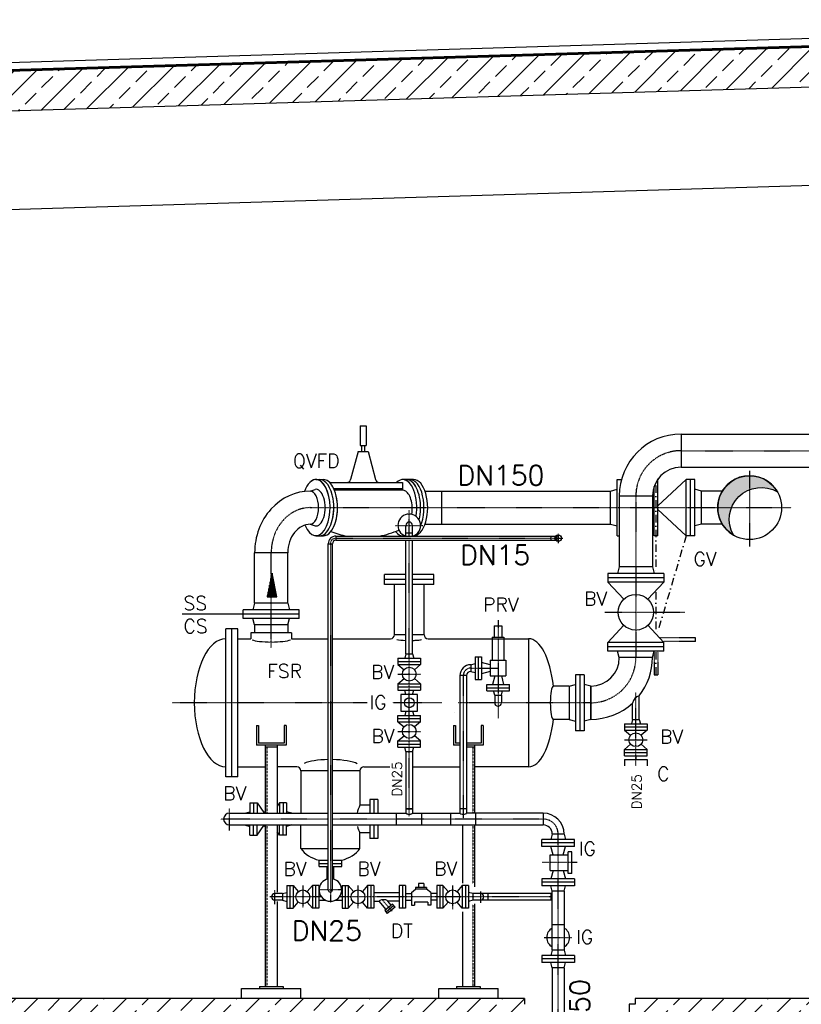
# Model space of a CAD drawing. Header units: millimetres. Extents: x -197187 to 241957296, y -45270 to 70505.
# Tile 24 of 116: x -47804 to -43841, y 3348 to 8344. Entities that reach past the tile are written whole.
import ezdxf
from ezdxf.enums import TextEntityAlignment as Align

# ---------------------------------------------------------------- set-up
doc = ezdxf.new("R2010")
doc.units = ezdxf.units.MM
doc.header["$LTSCALE"] = 0.5
for name, pattern in [('DASHDOT', [1, 0.5, -0.25, 0, -0.25]), ('DOT', [0.25, 0, -0.25]), ('HIDDEN', [0.375, 0.25, -0.125])]:
    doc.linetypes.add(name, pattern=pattern)
for name, color, linetype in [('21', 7, 'Continuous'), ('41', 7, 'Continuous'), ('P-MU025ENTL', 7, 'Continuous'), ('P-MU025ENTLÜ', 7, 'Continuous'), ('P-MU050ENTL', 7, 'Continuous'), ('P-MU150AUSL', 7, 'Continuous'), ('P-MU150EINL', 7, 'Continuous'), ('P-MU200EINL', 7, 'Continuous'), ('P-MU300AUSL', 7, 'Continuous')]:
    doc.layers.add(name, color=color, linetype=linetype)
doc.styles.add('ROMANS', font='ROMANS', dxfattribs={"height": 0.2})

# ---------------------------------------------------------------- blocks, each defined once
blk = doc.blocks.new('FPFEIL')
at = {"layer": '41', "color": 7, "linetype": 'Continuous'}
for p, q in [((-99.9998, 18.5851), (-92.9259, 18.5851)), ((-99.9998, 15.7051), (-78.5259, 15.7051)), ((-99.9998, 12.8251), (-64.1259, 12.8251)), ((-99.9998, 12.8251), (-64.1259, 12.8251)), ((-99.9998, 9.9452), (-49.7259, 9.9452)), ((-99.9998, 7.0652), (-35.3259, 7.0652)), ((-99.9998, 4.1852), (-20.926, 4.1852)), ((-99.9998, 4.1852), (-20.926, 4.1852)), ((-99.9998, 1.3052), (-6.526, 1.3052)), ((-99.9998, -1.5748), (-7.874, -1.5748)), ((-99.9998, -4.4548), (-22.274, -4.4548)), ((-99.9998, -4.4548), (-22.274, -4.4548)), ((-99.9998, -7.3348), (-36.6739, -7.3348)), ((-99.9998, -10.2148), (-51.0739, -10.2148)), ((-99.9998, -13.0948), (-65.4739, -13.0948)), ((-99.9998, -13.0948), (-65.4739, -13.0948)), ((-99.9998, -15.9748), (-79.8739, -15.9748)), ((-99.9998, -18.8548), (-94.2739, -18.8548))]:
    blk.add_line(p, q, dxfattribs=at)
blk.add_lwpolyline([(0, 0), (-99.9998, -20), (-99.9998, 20), (0, 0)], close=True, dxfattribs=at)

msp = doc.modelspace()

# ---------------------------------------------------------------- hatches: boundary and pattern name
at = {"lineweight": 5}
h = msp.add_hatch(dxfattribs=at)
h.set_pattern_fill('ANSI33', color=256, scale=25)
h.set_pattern_definition([(45, (-19236.86, 8056.34), (-112.2532, 112.2532), []), (45, (-19124.61, 8056.34), (-112.2532, 112.2532), [79.375, -39.6875])])
h.paths.add_polyline_path([(-40579.005, 8280.707), (-40598.996, 8300.107), (-51608.947, 7969.809), (-51628.938, 7949.209), (-51628.938, 7788.471), (-51608.947, 7769.071), (-51579.005, 7769.969), (-51539.005, 7811.169), (-51539.005, 7771.169), (-40598.996, 8099.369), (-40579.005, 8119.969)])
h = msp.add_hatch(dxfattribs=at)
h.set_pattern_fill('ANSI33', color=256, scale=25)
h.set_pattern_definition([(45, (-19961.86, 5310.06), (-112.2532, 112.2532), []), (45, (-19849.61, 5310.06), (-112.2532, 112.2532), [79.375, -39.6875])])
h.paths.add_polyline_path([(-40729.005, 3378.469), (-40979.005, 3378.469), (-40979.005, 8057.969), (-40959.014, 8078.569), (-40919.032, 8079.768), (-40919.332, 8089.759), (-40789.278, 8093.661), (-40788.978, 8083.67), (-40748.996, 8084.869), (-40729.005, 8065.469)])
h.paths.add_polyline_path([(-40979.005, 3378.469), (-40729.005, 3378.469), (-40729.005, 3078.469), (-44464.005, 3078.469), (-44464.005, 2578.469), (-45464.005, 2578.469), (-45464.005, 3078.469), (-51479.005, 3078.469), (-51479.005, 7742.969), (-51459.014, 7763.569), (-51419.032, 7764.768), (-51419.332, 7774.759), (-51289.278, 7778.661), (-51288.978, 7768.67), (-51248.996, 7769.869), (-51229.005, 7750.469), (-51229.005, 3378.469), (-45244.005, 3378.469), (-45244.005, 3348.469), (-45214.005, 3348.469), (-45214.005, 2878.469), (-44714.005, 2878.469), (-44714.005, 3348.469), (-44684.005, 3348.469), (-44684.005, 3378.469)])
at = {"layer": 'P-MU200EINL'}
h = msp.add_hatch(color=256, dxfattribs=at)
h.dxf.hatch_style = 1
h.paths.add_polyline_path([(-45074.005, 5730.319, 0.41421356), (-45090.855, 5713.469), (-45083.203, 5713.469, -0.25515068)])
h.paths.add_polyline_path([(-45083.203, 5713.469), (-45090.855, 5713.469, 0.41421356), (-45074.005, 5696.619, -0.25515068)])
at = {"layer": 'P-MU300AUSL', "linetype": 'Continuous', "ltscale": 10}
h = msp.add_hatch(color=256, dxfattribs=at)
h.paths.add_polyline_path([(-44195.215, 5868.469), (-44264.955, 5868.469, 0.26465443), (-44185.7, 5729.223, -0.22642943)])
h.paths.add_polyline_path([(-44103.005, 5959.918), (-44103.005, 6030.419, 0.41421356), (-44264.955, 5868.469), (-44195.215, 5868.469, -0.20918343)])
h.paths.add_polyline_path([(-44103.005, 6030.419), (-44103.005, 5959.918, -0.22981852), (-43962.04, 5948.198, 0.2703255)])

# ---------------------------------------------------------------- linework, layer by layer
for p, q in [((-40584.365, 8344.219), (-51628.938, 8012.876)), ((-40674.02, 8304.86), (-51628.938, 7976.212)), ((-51628.938, 7974.211), (-40673.96, 8302.861)), ((-51608.947, 7969.809), (-40598.996, 8300.107)), ((-51539.005, 7771.169), (-40574.005, 8100.119)), ((-51229.005, 7280.469), (-40979.005, 7587.969)), ((-45244.005, 3378.469), (-51229.005, 3378.469)), ((-45244.005, 3378.469), (-45244.005, 3348.469)), ((-44714.005, 3348.469), (-44714.005, 2878.469)), ((-44684.005, 3348.469), (-44714.005, 3348.469)), ((-44684.005, 3348.469), (-44714.005, 3348.469)), ((-40979.005, 3378.469), (-44684.005, 3378.469)), ((-44684.005, 3378.469), (-44684.005, 3348.469)), ((-44684.005, 3378.469), (-44684.005, 3348.469))]:
    msp.add_line(p, q)
at = {"layer": '21', "linetype": 'Continuous', "ltscale": 10}
for p, q in [((-46201.005, 5724.119), (-46201.005, 5702.819)), ((-46239.655, 5685.469), (-46218.355, 5685.469))]:
    msp.add_line(p, q, dxfattribs=at)
at = {"layer": '21', "linetype": 'DASHDOT', "ltscale": 10}
msp.add_line((-46229.005, 5685.469), (-46229.005, 3864.195), dxfattribs=at)
at = {"layer": '41', "linetype": 'Continuous', "ltscale": 10}
for p, q in [((-46078.084, 6283.469), (-46048.084, 6283.469)), ((-46201.005, 5724.119), (-45087.063, 5724.119)), ((-46201.005, 5702.819), (-45087.063, 5702.819)), ((-45862.616, 5725.972), (-45852.463, 5725.971)), ((-45112.005, 5724.119), (-45112.005, 5702.819)), ((-46239.655, 3928.469), (-46239.655, 5685.469)), ((-46218.355, 3928.469), (-46218.355, 5685.469)), ((-46604.005, 4763.469), (-46604.005, 4663.469)), ((-46604.005, 4763.469), (-46594.005, 4763.469)), ((-46594.005, 4763.469), (-46594.005, 4673.469)), ((-46454.005, 4763.469), (-46464.005, 4763.469)), ((-46464.005, 4763.469), (-46464.005, 4673.469)), ((-46454.005, 4763.469), (-46454.005, 4663.469)), ((-45604.005, 4763.469), (-45604.005, 4663.469)), ((-45604.005, 4763.469), (-45594.005, 4763.469)), ((-45604.005, 4763.469), (-45604.005, 4663.469)), ((-45604.005, 4763.469), (-45594.005, 4763.469)), ((-45594.005, 4763.469), (-45594.005, 4673.469)), ((-45594.005, 4763.469), (-45594.005, 4673.469)), ((-45454.005, 4763.469), (-45464.005, 4763.469)), ((-45464.005, 4763.469), (-45464.005, 4673.469)), ((-45454.005, 4763.469), (-45454.005, 4663.469)), ((-46454.005, 4663.469), (-46604.005, 4663.469)), ((-46464.005, 4673.469), (-46594.005, 4673.469)), ((-46559.005, 4663.469), (-46559.005, 4318.619)), ((-46499.005, 4653.469), (-46559.005, 4653.469)), ((-46499.005, 4663.469), (-46499.005, 4318.619)), ((-45571.855, 4663.469), (-45604.005, 4663.469)), ((-45579.833, 4663.469), (-45604.005, 4663.469)), ((-45571.855, 4673.469), (-45594.005, 4673.469)), ((-45576.056, 4673.469), (-45594.005, 4673.469)), ((-45464.005, 4673.469), (-45538.155, 4673.469)), ((-45454.005, 4663.469), (-45538.155, 4663.469)), ((-45499.005, 4653.469), (-45538.155, 4653.469)), ((-45499.005, 4663.469), (-45499.005, 4318.619)), ((-45845.855, 4553.469), (-45845.855, 4318.619)), ((-45812.155, 4553.469), (-45812.155, 4318.619)), ((-45812.155, 4339.469), (-45845.855, 4339.469)), ((-45559.005, 4339.469), (-45571.855, 4339.469)), ((-46559.005, 4258.319), (-46559.005, 3438.469)), ((-46499.005, 4258.319), (-46499.005, 3916.952)), ((-45559.005, 4258.319), (-45559.005, 3963.774)), ((-45499.005, 4258.319), (-45499.005, 3945.309)), ((-46245.855, 3983.445), (-46245.855, 4047.469)), ((-46212.155, 3983.445), (-46212.155, 4047.469)), ((-46288.005, 3950.969), (-46288.005, 3835.969)), ((-46499.005, 3870.13), (-46499.005, 3438.469)), ((-45499.005, 3858.26), (-45499.005, 3438.469)), ((-45559.005, 3817.373), (-45559.005, 3438.469)), ((-46679.005, 3428.469), (-46379.005, 3428.469)), ((-46679.005, 3378.469), (-46679.005, 3428.469)), ((-46589.005, 3438.469), (-46469.005, 3438.469)), ((-46589.005, 3438.469), (-46589.005, 3428.469)), ((-46469.005, 3438.469), (-46469.005, 3428.469)), ((-46379.005, 3378.469), (-46379.005, 3428.469)), ((-45679.005, 3428.469), (-45379.005, 3428.469)), ((-45679.005, 3378.469), (-45679.005, 3428.469)), ((-45589.005, 3438.469), (-45469.005, 3438.469)), ((-45589.005, 3438.469), (-45589.005, 3428.469)), ((-45469.005, 3438.469), (-45469.005, 3428.469)), ((-45379.005, 3378.469), (-45379.005, 3428.469))]:
    msp.add_line(p, q, dxfattribs=at)
at = {"layer": '41', "linetype": 'DASHDOT', "ltscale": 10}
for p, q in [((-46201.005, 5713.469), (-45049.038, 5713.469)), ((-45074.005, 5735.551), (-45074.005, 5688.829)), ((-46176.756, 3928.469), (-46282.134, 3928.469))]:
    msp.add_line(p, q, dxfattribs=at)
at = {"layer": '41', "linetype": 'HIDDEN', "ltscale": 10}
for p, q in [((-46551.005, 4653.469), (-46551.005, 4318.619)), ((-45507.005, 4653.469), (-45507.005, 4318.619)), ((-46551.005, 4258.319), (-46551.005, 3438.469)), ((-45507.005, 4258.319), (-45507.005, 3958.498)), ((-45507.005, 3855.622), (-45507.005, 3438.469))]:
    msp.add_line(p, q, dxfattribs=at)
at = {"layer": '41', "linetype": 'Continuous', "ltscale": 10}
msp.add_circle((-45074.005, 5713.469), 16.85, dxfattribs=at)
for centre, radius, start, end in [((-46201.005, 5685.469), 38.65, 90, 180), ((-46201.005, 5685.469), 17.35, 90, 180), ((-45063.169, 5713.469), 20.034, 122.745369, 237.254631), ((-46229.005, 3928.469), 57.5, 100.673808, 79.326192), ((-46229.005, 3928.469), 10.65, 180, 0)]:
    msp.add_arc(centre, radius, start, end, dxfattribs=at)
at = {"layer": '41', "linetype": 'DASHDOT', "ltscale": 10}
msp.add_arc((-46201.005, 5685.469), 28, 90, 180, dxfattribs=at)
at = {"layer": '41', "linetype": 'Continuous', "ltscale": 10}
for centre, major_axis, ratio, start_param, end_param in [((-45862.166, 5868.469), (0, 142.5), 0.4999993, 2.58808015, 3.252056), ((-45829.005, 5203.469), (-75, 0), 0.11696267, 1.79223648, 1.9023925), ((-45829.005, 5203.469), (-75, 0), 0.11696267, 1.90176379, 1.9023925), ((-45829.005, 4318.619), (-16.85, 0), 0.30551929, 0, 3.14159265), ((-45555.005, 4318.619), (-16.85, 0), 0.30551929, 0, 1.33111947)]:
    msp.add_ellipse(centre, major_axis=major_axis, ratio=ratio, start_param=start_param, end_param=end_param, dxfattribs=at)
at = {"layer": 'P-MU025ENTL', "linetype": 'DASHDOT', "ltscale": 10}
for p, q in [((-45379.005, 5296.881), (-45379.005, 5203.469)), ((-45379.005, 5296.881), (-45379.005, 4798.729)), ((-45517.005, 5054.469), (-45379.005, 5054.469)), ((-45555.005, 5016.469), (-45555.005, 4292.168)), ((-44680.005, 4559.473), (-44680.005, 4931.36)), ((-44737.505, 4690.876), (-44622.505, 4690.876)), ((-46369.005, 3950.969), (-46369.005, 3839.424)), ((-46089.005, 3950.969), (-46089.005, 3835.969)), ((-45609.005, 3950.969), (-45609.005, 3831.36)), ((-46510.005, 3857.121), (-46510.005, 3927.434)), ((-45468.005, 3920.662), (-45468.005, 3863.867)), ((-46274.626, 3893.469), (-46536.229, 3893.469)), ((-45112.005, 3893.469), (-46183.385, 3893.469)), ((-45916.459, 3820.313), (-45967.835, 3881.54))]:
    msp.add_line(p, q, dxfattribs=at)
at = {"layer": 'P-MU025ENTL', "linetype": 'Continuous', "ltscale": 10}
for p, q in [((-45399.005, 5269.469), (-45359.005, 5269.469)), ((-45399.005, 5269.469), (-45399.005, 5211.469)), ((-45399.005, 5269.469), (-45359.005, 5269.469)), ((-45399.005, 5269.469), (-45399.005, 5211.469)), ((-45399.005, 5269.469), (-45359.005, 5269.469)), ((-45399.005, 5269.469), (-45399.005, 5211.469)), ((-45359.005, 5269.469), (-45359.005, 5211.469)), ((-45359.005, 5269.469), (-45359.005, 5211.469)), ((-45359.005, 5269.469), (-45359.005, 5211.469)), ((-45409.005, 5211.469), (-45349.005, 5211.469)), ((-45409.005, 5211.469), (-45409.005, 5203.469)), ((-45409.005, 5211.469), (-45349.005, 5211.469)), ((-45409.005, 5211.469), (-45409.005, 5203.469)), ((-45409.005, 5211.469), (-45349.005, 5211.469)), ((-45409.005, 5211.469), (-45409.005, 5094.469)), ((-45349.005, 5211.469), (-45349.005, 5203.469)), ((-45349.005, 5211.469), (-45349.005, 5203.469)), ((-45349.005, 5211.469), (-45349.005, 5094.469)), ((-45495.005, 5111.969), (-45495.005, 4996.969)), ((-45495.005, 5111.969), (-45463.005, 5111.969)), ((-45479.005, 5111.969), (-45479.005, 4996.969)), ((-45463.005, 5111.969), (-45463.005, 4996.969)), ((-45517.005, 5071.319), (-45495.005, 5077.214)), ((-45517.005, 5071.319), (-45517.005, 5037.619)), ((-45419.005, 5071.319), (-45463.005, 5083.109)), ((-45419.005, 5094.469), (-45339.005, 5094.469)), ((-45419.005, 5094.469), (-45419.005, 5014.469)), ((-45339.005, 5094.469), (-45339.005, 5014.469)), ((-45538.155, 5016.469), (-45571.855, 5016.469)), ((-45571.855, 5016.469), (-45571.855, 4318.619)), ((-45538.155, 5016.469), (-45538.155, 4318.619)), ((-45517.005, 5037.619), (-45495.005, 5031.724)), ((-45495.005, 4996.969), (-45463.005, 4996.969)), ((-45419.005, 5037.619), (-45463.005, 5025.829)), ((-45419.005, 5014.469), (-45339.005, 5014.469)), ((-45395.855, 5014.469), (-45407.645, 4970.469)), ((-45362.155, 5014.469), (-45350.365, 4970.469)), ((-45436.505, 4938.469), (-45436.505, 4970.469)), ((-45436.505, 4970.469), (-45321.505, 4970.469)), ((-45436.505, 4954.469), (-45321.505, 4954.469)), ((-45321.505, 4938.469), (-45321.505, 4970.469)), ((-45436.505, 4938.469), (-45321.505, 4938.469)), ((-45395.855, 4916.469), (-45401.75, 4938.469)), ((-45395.855, 4916.469), (-45362.155, 4916.469)), ((-45395.855, 4916.469), (-45395.855, 4878.469)), ((-45362.155, 4916.469), (-45356.26, 4938.469)), ((-45362.155, 4916.469), (-45362.155, 4878.469)), ((-44663.155, 4793.876), (-44663.155, 4913.508)), ((-44696.855, 4793.876), (-44696.855, 4877.132)), ((-44737.505, 4771.876), (-44622.505, 4771.876)), ((-44737.505, 4771.876), (-44737.505, 4739.876)), ((-44737.505, 4755.876), (-44622.505, 4755.876)), ((-44696.855, 4793.876), (-44702.75, 4771.876)), ((-44696.855, 4793.876), (-44663.155, 4793.876)), ((-44663.155, 4793.876), (-44657.26, 4771.876)), ((-44622.505, 4771.876), (-44622.505, 4739.876)), ((-44737.505, 4739.876), (-44622.505, 4739.876)), ((-44737.505, 4739.876), (-44706.645, 4713.577)), ((-44622.505, 4739.876), (-44653.366, 4713.577)), ((-44737.505, 4641.876), (-44706.645, 4668.175)), ((-44622.505, 4641.876), (-44653.366, 4668.175)), ((-45845.855, 4630.469), (-45812.155, 4630.469)), ((-45845.855, 4630.469), (-45845.855, 4318.619)), ((-45812.155, 4630.469), (-45812.155, 4318.619)), ((-44737.505, 4609.876), (-44737.505, 4641.876)), ((-44737.505, 4641.876), (-44622.505, 4641.876)), ((-44737.505, 4625.876), (-44622.505, 4625.876)), ((-44737.505, 4609.876), (-44622.505, 4609.876)), ((-44680.005, 4609.876), (-44680.005, 4589.876)), ((-44622.505, 4609.876), (-44622.505, 4641.876)), ((-45571.855, 4553.469), (-45571.855, 4318.619)), ((-44737.505, 4589.876), (-44622.505, 4589.876)), ((-44737.505, 4589.876), (-44737.505, 4557.876)), ((-44622.505, 4589.876), (-44622.505, 4557.876)), ((-45845.855, 4339.469), (-45812.155, 4339.469)), ((-45538.155, 4339.469), (-45571.855, 4339.469)), ((-46450.005, 3950.969), (-46418.005, 3950.969)), ((-46450.005, 3950.969), (-46450.005, 3835.969)), ((-46434.005, 3950.969), (-46434.005, 3835.969)), ((-46418.005, 3950.969), (-46391.707, 3920.108)), ((-46418.005, 3950.969), (-46418.005, 3835.969)), ((-46320.005, 3950.969), (-46346.304, 3920.108)), ((-46288.005, 3950.969), (-46320.005, 3950.969)), ((-46320.005, 3950.969), (-46320.005, 3835.969)), ((-46304.005, 3950.969), (-46304.005, 3835.969)), ((-46170.005, 3950.969), (-46138.005, 3950.969)), ((-46170.005, 3950.969), (-46170.005, 3835.969)), ((-46154.005, 3950.969), (-46154.005, 3835.969)), ((-46138.005, 3950.969), (-46138.005, 3835.969)), ((-46138.005, 3950.969), (-46111.707, 3920.108)), ((-46040.005, 3950.969), (-46066.304, 3920.108)), ((-46008.005, 3950.969), (-46040.005, 3950.969)), ((-46040.005, 3950.969), (-46040.005, 3835.969)), ((-46024.005, 3950.969), (-46024.005, 3835.969)), ((-46008.005, 3950.969), (-46008.005, 3835.969)), ((-45848.005, 3950.969), (-45880.005, 3950.969)), ((-45880.005, 3950.969), (-45880.005, 3835.969)), ((-45864.005, 3950.969), (-45864.005, 3835.969)), ((-45848.005, 3950.969), (-45848.005, 3835.969)), ((-45755.877, 3961.841), (-45782.133, 3961.841)), ((-45782.133, 3961.841), (-45782.133, 3941.841)), ((-45755.877, 3961.841), (-45755.877, 3941.841)), ((-45658.005, 3950.969), (-45690.005, 3950.969)), ((-45690.005, 3950.969), (-45690.005, 3835.969)), ((-45674.005, 3950.969), (-45674.005, 3835.969)), ((-45658.005, 3950.969), (-45658.005, 3835.969)), ((-45658.005, 3950.969), (-45631.707, 3920.108)), ((-45560.005, 3950.969), (-45586.304, 3920.108)), ((-45528.005, 3950.969), (-45560.005, 3950.969)), ((-45560.005, 3950.969), (-45560.005, 3835.969)), ((-45544.005, 3950.969), (-45544.005, 3835.969)), ((-45528.005, 3950.969), (-45528.005, 3835.969)), ((-46472.005, 3910.319), (-46510.005, 3910.319)), ((-46472.005, 3910.319), (-46450.005, 3916.214)), ((-46472.005, 3910.319), (-46472.005, 3876.619)), ((-46288.005, 3910.319), (-46283.566, 3910.319)), ((-46170.005, 3910.319), (-46174.445, 3910.319)), ((-46008.005, 3915.319), (-45880.005, 3915.319)), ((-45848.005, 3910.319), (-45818.005, 3910.319)), ((-45818.005, 3915.969), (-45797.133, 3931.841)), ((-45818.005, 3915.969), (-45818.005, 3850.969)), ((-45740.877, 3941.841), (-45797.133, 3941.841)), ((-45797.133, 3941.841), (-45797.133, 3931.841)), ((-45740.877, 3931.841), (-45797.133, 3931.841)), ((-45740.877, 3941.841), (-45740.877, 3931.841)), ((-45720.005, 3915.969), (-45740.877, 3931.841)), ((-45720.005, 3915.969), (-45720.005, 3850.969)), ((-45690.005, 3910.319), (-45720.005, 3910.319)), ((-45506.005, 3910.319), (-45528.005, 3916.214)), ((-45506.005, 3910.319), (-45506.005, 3876.619)), ((-45112.005, 3910.319), (-45506.005, 3910.319)), ((-45430.005, 3910.319), (-45430.005, 3876.619)), ((-45112.005, 3910.319), (-45112.005, 3876.619)), ((-46472.005, 3876.619), (-46510.005, 3876.619)), ((-46472.005, 3876.619), (-46450.005, 3870.724)), ((-46418.005, 3835.969), (-46391.707, 3866.83)), ((-46320.005, 3835.969), (-46346.304, 3866.83)), ((-46288.005, 3876.619), (-46253.861, 3876.619)), ((-46204.149, 3876.619), (-46170.005, 3876.619)), ((-46138.005, 3835.969), (-46111.707, 3866.83)), ((-46040.005, 3835.969), (-46066.304, 3866.83)), ((-46008.005, 3871.619), (-45981.506, 3871.619)), ((-45946.226, 3829.573), (-45981.506, 3871.619)), ((-45913.517, 3857.019), (-45953.118, 3823.79)), ((-45907.089, 3849.359), (-45946.69, 3816.129)), ((-45880.005, 3871.619), (-45937.514, 3871.619)), ((-45920.41, 3851.235), (-45937.514, 3871.619)), ((-45913.517, 3857.019), (-45900.661, 3841.698)), ((-45848.005, 3876.619), (-45818.005, 3876.619)), ((-45818.005, 3850.969), (-45803.005, 3850.969)), ((-45735.005, 3865.969), (-45803.005, 3865.969)), ((-45803.005, 3865.969), (-45803.005, 3850.969)), ((-45735.005, 3865.969), (-45735.005, 3850.969)), ((-45720.005, 3850.969), (-45735.005, 3850.969)), ((-45690.005, 3876.619), (-45720.005, 3876.619)), ((-45658.005, 3835.969), (-45631.707, 3866.83)), ((-45560.005, 3835.969), (-45586.304, 3866.83)), ((-45506.005, 3876.619), (-45528.005, 3870.724)), ((-45112.005, 3876.619), (-45506.005, 3876.619)), ((-46450.005, 3835.969), (-46418.005, 3835.969)), ((-46288.005, 3835.969), (-46320.005, 3835.969)), ((-46170.005, 3835.969), (-46138.005, 3835.969)), ((-46008.005, 3835.969), (-46040.005, 3835.969)), ((-45953.118, 3823.79), (-45940.262, 3808.469)), ((-45900.661, 3841.698), (-45940.262, 3808.469)), ((-45848.005, 3835.969), (-45880.005, 3835.969)), ((-45658.005, 3835.969), (-45690.005, 3835.969)), ((-45528.005, 3835.969), (-45560.005, 3835.969))]:
    msp.add_line(p, q, dxfattribs=at)
for centre in [(-44680.005, 4690.876), (-46369.005, 3893.469), (-46089.005, 3893.469), (-45609.005, 3893.469)]:
    msp.add_circle(centre, 35, dxfattribs=at)
for centre, radius, start, end in [((-45517.005, 5016.469), 54.85, 90, 180), ((-45517.005, 5016.469), 21.15, 90, 180), ((-45379.005, 4878.469), 16.85, 180, 0), ((-46510.005, 3893.469), 16.85, 90, 270), ((-45468.005, 3893.469), 16.85, 270, 90), ((-45112.005, 3855.469), 54.85, 81.771711, 90), ((-45112.005, 3855.469), 21.15, 68.212925, 90)]:
    msp.add_arc(centre, radius, start, end, dxfattribs=at)
at = {"layer": 'P-MU025ENTL', "linetype": 'DASHDOT', "ltscale": 10}
for centre, start, end in [((-45517.005, 5016.469), 90, 180), ((-45112.005, 3855.469), 78.078056, 90)]:
    msp.add_arc(centre, 38, start, end, dxfattribs=at)
at = {"layer": 'P-MU025ENTL', "linetype": 'Continuous', "ltscale": 10}
msp.add_ellipse((-45959.51, 3871.619), major_axis=(-21.996, 0), ratio=0.33834032, start_param=3.14159265, end_param=6.28318531, dxfattribs=at)
at = {"layer": 'P-MU025ENTLÜ', "linetype": 'DASHDOT', "ltscale": 10}
for p, q in [((-45829.005, 5724.119), (-45829.005, 5855.545)), ((-45899.535, 5778.469), (-45759.974, 5778.469)), ((-45858.655, 5778.469), (-45798.814, 5778.469)), ((-45829.005, 4302.379), (-45829.005, 5702.819)), ((-45886.505, 5023.469), (-45771.505, 5023.469)), ((-45886.505, 4733.469), (-45771.505, 4733.469))]:
    msp.add_line(p, q, dxfattribs=at)
at = {"layer": 'P-MU025ENTLÜ', "linetype": 'Continuous', "ltscale": 10}
for p, q in [((-45845.855, 5724.119), (-45845.855, 5778.469)), ((-45812.155, 5724.119), (-45812.155, 5778.469)), ((-45845.855, 5740.469), (-45812.155, 5740.469)), ((-45845.855, 5126.469), (-45845.855, 5702.819)), ((-45812.155, 5126.469), (-45812.155, 5702.819)), ((-45886.505, 5104.469), (-45771.505, 5104.469)), ((-45886.505, 5104.469), (-45886.505, 5072.469)), ((-45845.855, 5126.469), (-45851.75, 5104.469)), ((-45845.855, 5126.469), (-45812.155, 5126.469)), ((-45812.155, 5126.469), (-45806.26, 5104.469)), ((-45771.505, 5104.469), (-45771.505, 5072.469)), ((-45886.505, 5088.469), (-45771.505, 5088.469)), ((-45886.505, 5072.469), (-45771.505, 5072.469)), ((-45886.505, 5072.469), (-45855.645, 5046.17)), ((-45771.505, 5072.469), (-45802.366, 5046.17)), ((-45886.505, 4974.469), (-45855.645, 5000.768)), ((-45771.505, 4974.469), (-45802.366, 5000.768)), ((-45886.505, 4974.469), (-45886.505, 4942.469)), ((-45886.505, 4974.469), (-45771.505, 4974.469)), ((-45886.505, 4958.469), (-45771.505, 4958.469)), ((-45771.505, 4974.469), (-45771.505, 4942.469)), ((-45886.505, 4942.469), (-45771.505, 4942.469)), ((-45845.989, 4920.969), (-45851.75, 4942.469)), ((-45812.021, 4920.969), (-45806.26, 4942.469)), ((-45886.505, 4782.469), (-45886.505, 4814.469)), ((-45886.505, 4814.469), (-45771.505, 4814.469)), ((-45886.505, 4798.469), (-45771.505, 4798.469)), ((-45845.989, 4835.969), (-45851.75, 4814.469)), ((-45812.021, 4835.969), (-45806.26, 4814.469)), ((-45771.505, 4782.469), (-45771.505, 4814.469)), ((-45886.505, 4782.469), (-45771.505, 4782.469)), ((-45886.505, 4782.469), (-45855.645, 4756.17)), ((-45771.505, 4782.469), (-45802.366, 4756.17)), ((-45886.505, 4684.469), (-45855.645, 4710.768)), ((-45771.505, 4684.469), (-45802.366, 4710.768)), ((-45886.505, 4652.469), (-45886.505, 4684.469)), ((-45886.505, 4684.469), (-45771.505, 4684.469)), ((-45886.505, 4668.469), (-45771.505, 4668.469)), ((-45886.505, 4652.469), (-45771.505, 4652.469)), ((-45845.855, 4630.469), (-45851.75, 4652.469)), ((-45812.155, 4630.469), (-45806.26, 4652.469)), ((-45771.505, 4652.469), (-45771.505, 4684.469))]:
    msp.add_line(p, q, dxfattribs=at)
msp.add_lwpolyline([(-45786.505, 4835.969), (-45786.505, 4920.969), (-45871.505, 4920.969), (-45871.505, 4835.969)], close=True, dxfattribs=at)
for centre, radius in [((-45829.005, 5023.469), 35), ((-45829.005, 4878.469), 25), ((-45829.005, 4733.469), 35)]:
    msp.add_circle(centre, radius, dxfattribs=at)
for radius, start, end in [(57.5, 289.052933, 250.947067), (16.85, 0, 180)]:
    msp.add_arc((-45829.005, 5778.469), radius, start, end, dxfattribs=at)
at = {"layer": 'P-MU050ENTL', "linetype": 'Continuous', "ltscale": 10}
for p, q in [((-46637.005, 4370.969), (-46637.005, 4318.619)), ((-46637.005, 4370.969), (-46601.005, 4370.969)), ((-46637.005, 4370.969), (-46637.005, 4318.619)), ((-46637.005, 4370.969), (-46601.005, 4370.969)), ((-46619.005, 4370.969), (-46619.005, 4318.619)), ((-46619.005, 4370.969), (-46619.005, 4318.619)), ((-46601.005, 4370.969), (-46601.005, 4318.619)), ((-46601.005, 4370.969), (-46566.743, 4321.378)), ((-46601.005, 4370.969), (-46601.005, 4318.619)), ((-46601.005, 4370.969), (-46566.743, 4321.378)), ((-46487.005, 4370.969), (-46499.005, 4353.601)), ((-46487.005, 4370.969), (-46499.005, 4353.601)), ((-46451.005, 4370.969), (-46487.005, 4370.969)), ((-46487.005, 4370.969), (-46487.005, 4318.619)), ((-46451.005, 4370.969), (-46487.005, 4370.969)), ((-46487.005, 4370.969), (-46487.005, 4318.619)), ((-46469.005, 4370.969), (-46469.005, 4318.619)), ((-46469.005, 4370.969), (-46469.005, 4318.619)), ((-46451.005, 4370.969), (-46451.005, 4318.619)), ((-46451.005, 4370.969), (-46451.005, 4318.619)), ((-46740.005, 4318.619), (-46559.005, 4318.619)), ((-46740.005, 4318.619), (-46239.655, 4318.619)), ((-46664.005, 4318.619), (-46637.005, 4325.854)), ((-46664.005, 4318.619), (-46637.005, 4325.854)), ((-46499.005, 4318.619), (-46379.005, 4318.619)), ((-46424.005, 4318.619), (-46451.005, 4325.854)), ((-46424.005, 4318.619), (-46451.005, 4325.854)), ((-46218.355, 4318.619), (-45845.855, 4318.619)), ((-45989.005, 4318.619), (-45845.855, 4318.619)), ((-45893.005, 4258.319), (-45893.005, 4318.619)), ((-45893.005, 4258.319), (-45893.005, 4318.619)), ((-45812.155, 4318.619), (-45571.855, 4318.619)), ((-45812.155, 4318.619), (-45571.855, 4318.619)), ((-45765.005, 4258.319), (-45765.005, 4318.619)), ((-45765.005, 4258.319), (-45765.005, 4318.619)), ((-45619.005, 4258.319), (-45619.005, 4318.619)), ((-45619.005, 4258.319), (-45619.005, 4318.619)), ((-45150.005, 4318.619), (-45538.155, 4318.619)), ((-45491.005, 4258.319), (-45491.005, 4318.619)), ((-45150.005, 4318.619), (-45150.005, 4258.319)), ((-46740.005, 4258.319), (-46559.005, 4258.319)), ((-46740.005, 4258.319), (-46239.655, 4258.319)), ((-46664.005, 4258.319), (-46637.005, 4251.084)), ((-46664.005, 4258.319), (-46637.005, 4251.084)), ((-46637.005, 4205.969), (-46637.005, 4258.319)), ((-46637.005, 4205.969), (-46637.005, 4258.319)), ((-46619.005, 4205.969), (-46619.005, 4258.319)), ((-46619.005, 4205.969), (-46619.005, 4258.319)), ((-46601.005, 4205.969), (-46601.005, 4258.319)), ((-46601.005, 4205.969), (-46601.005, 4258.319)), ((-46601.005, 4205.969), (-46566.743, 4255.56)), ((-46601.005, 4205.969), (-46566.743, 4255.56)), ((-46499.005, 4258.319), (-46379.005, 4258.319)), ((-46487.005, 4205.969), (-46487.005, 4258.319)), ((-46487.005, 4205.969), (-46487.005, 4258.319)), ((-46469.005, 4205.969), (-46469.005, 4258.319)), ((-46469.005, 4205.969), (-46469.005, 4258.319)), ((-46424.005, 4258.319), (-46451.005, 4251.084)), ((-46451.005, 4205.969), (-46451.005, 4258.319)), ((-46424.005, 4258.319), (-46451.005, 4251.084)), ((-46451.005, 4205.969), (-46451.005, 4258.319)), ((-46218.355, 4258.319), (-45150.005, 4258.319)), ((-45989.005, 4258.319), (-45559.005, 4258.319)), ((-46637.005, 4205.969), (-46601.005, 4205.969)), ((-46637.005, 4205.969), (-46601.005, 4205.969)), ((-46487.005, 4205.969), (-46499.005, 4223.337)), ((-46487.005, 4205.969), (-46499.005, 4223.337)), ((-46451.005, 4205.969), (-46487.005, 4205.969)), ((-46451.005, 4205.969), (-46487.005, 4205.969)), ((-45104.155, 4212.469), (-45111.39, 4185.469)), ((-45043.855, 4212.469), (-45104.155, 4212.469)), ((-45043.855, 4212.469), (-45036.621, 4185.469)), ((-44991.505, 4185.469), (-45156.505, 4185.469)), ((-45156.505, 4149.469), (-45156.505, 4185.469)), ((-44991.505, 4167.469), (-45156.505, 4167.469)), ((-44991.505, 4149.469), (-45156.505, 4149.469)), ((-45100.136, 4107.469), (-45111.39, 4149.469)), ((-45047.875, 4107.469), (-45036.621, 4149.469)), ((-44991.505, 4149.469), (-44991.505, 4185.469)), ((-45114.005, 4027.469), (-45114.005, 4107.469)), ((-45114.005, 4107.469), (-45024.005, 4107.469)), ((-45024.005, 4012.469), (-45024.005, 4122.469)), ((-45004.005, 4122.469), (-45024.005, 4122.469)), ((-45004.005, 4012.469), (-45004.005, 4122.469)), ((-45114.005, 4027.469), (-45024.005, 4027.469)), ((-45100.136, 4027.469), (-45111.39, 3985.469)), ((-45047.875, 4027.469), (-45036.621, 3985.469)), ((-45004.005, 4012.469), (-45024.005, 4012.469)), ((-44991.505, 3985.469), (-45156.505, 3985.469)), ((-45156.505, 3985.469), (-45156.505, 3949.469)), ((-44991.505, 3967.469), (-45156.505, 3967.469)), ((-44991.505, 3949.469), (-45156.505, 3949.469)), ((-45104.155, 3922.469), (-45111.39, 3949.469)), ((-45043.855, 3922.469), (-45036.621, 3949.469)), ((-44991.505, 3985.469), (-44991.505, 3949.469)), ((-45043.855, 3922.469), (-45104.155, 3922.469)), ((-45104.155, 3623.469), (-45104.155, 3922.469)), ((-45043.855, 3922.469), (-45043.855, 3623.469)), ((-45043.855, 3751.469), (-45104.155, 3751.469)), ((-45104.155, 3623.469), (-45111.39, 3596.469)), ((-45043.855, 3623.469), (-45104.155, 3623.469)), ((-45043.855, 3623.469), (-45036.621, 3596.469)), ((-44991.505, 3596.469), (-45156.505, 3596.469)), ((-45156.505, 3596.469), (-45156.505, 3560.469)), ((-44991.505, 3578.469), (-45156.505, 3578.469)), ((-44991.505, 3560.469), (-45156.505, 3560.469)), ((-45104.155, 3533.469), (-45111.39, 3560.469)), ((-45043.855, 3533.469), (-45036.621, 3560.469)), ((-44991.505, 3596.469), (-44991.505, 3560.469)), ((-45043.855, 3533.469), (-45104.155, 3533.469)), ((-45043.855, 3533.469), (-45043.855, 3128.469))]:
    msp.add_line(p, q, dxfattribs=at)
at = {"layer": 'P-MU050ENTL', "linetype": 'DASHDOT', "ltscale": 10}
for p, q in [((-46740.005, 4230.87), (-46740.005, 4342.501)), ((-46740.005, 4230.87), (-46740.005, 4342.501)), ((-46239.655, 4288.469), (-46786.824, 4288.469)), ((-45150.005, 4288.469), (-46218.355, 4288.469)), ((-45074.005, 3090.057), (-45074.005, 4212.469)), ((-44978.325, 4067.469), (-45156.505, 4067.469)), ((-45144.619, 3687.469), (-45005.37, 3687.469))]:
    msp.add_line(p, q, dxfattribs=at)
at = {"layer": 'P-MU050ENTL'}
msp.add_line((-45104.155, 3533.469), (-45104.155, 3128.469), dxfattribs=at)
at = {"layer": 'P-MU050ENTL', "linetype": 'Continuous', "ltscale": 10}
for centre, radius, start, end in [((-46740.005, 4288.469), 30.15, 90, 270), ((-46740.005, 4288.469), 30.15, 90, 270), ((-46544.005, 4288.469), 40, 112.024314, 131.083733), ((-46544.005, 4288.469), 40, 112.024314, 131.083733), ((-45150.005, 4212.469), 106.15, 0, 90), ((-46544.005, 4288.469), 40, 228.916267, 247.975686), ((-46544.005, 4288.469), 40, 228.916267, 247.975686), ((-45150.005, 4212.469), 45.85, 0, 90), ((-45073.917, 3687.469), 57.5, 121.727503, 238.272497), ((-45073.917, 3687.469), 57.5, 301.521311, 58.478689)]:
    msp.add_arc(centre, radius, start, end, dxfattribs=at)
at = {"layer": 'P-MU050ENTL', "linetype": 'DASHDOT', "ltscale": 10}
msp.add_arc((-45150.005, 4212.469), 76, 0, 90, dxfattribs=at)
at = {"layer": 'P-MU050ENTL', "linetype": 'Continuous', "ltscale": 10}
for centre, major_axis, start_param, end_param in [((-45829.005, 4318.619), (16.85, 0), 3.14159265, 6.28318531), ((-45555.005, 4318.619), (-16.85, 0), 0, 3.14159265)]:
    msp.add_ellipse(centre, major_axis=major_axis, ratio=0.30551929, start_param=start_param, end_param=end_param, dxfattribs=at)
at = {"layer": 'P-MU150AUSL', "linetype": 'Continuous', "ltscale": 10}
for p, q in [((-46078.084, 6283.469), (-46078.084, 6183.469)), ((-46048.084, 6283.469), (-46048.084, 6183.469)), ((-44451.005, 6241.619), (-44451.005, 6073.319)), ((-44451.005, 6241.619), (-42882.497, 6241.619)), ((-46088.084, 6153.469), (-46126.314, 6010.793)), ((-46088.084, 6153.469), (-46038.084, 6153.469)), ((-46078.084, 6183.469), (-46048.084, 6183.469)), ((-46070.584, 6183.469), (-46070.584, 6153.469)), ((-46055.584, 6183.469), (-46055.584, 6153.469)), ((-46038.083, 6153.469), (-45999.854, 6010.793)), ((-44451.005, 6073.319), (-42908.005, 6073.319)), ((-46302.107, 6010.969), (-46264.001, 6010.969)), ((-46232.182, 5995.969), (-45863.084, 5995.969)), ((-45863.084, 5995.969), (-45863.084, 5958.469)), ((-45806.74, 6010.969), (-45862.166, 6010.969)), ((-44775.005, 5725.969), (-44775.005, 6010.969)), ((-44775.005, 6010.969), (-44753.092, 6010.969)), ((-44568.005, 5725.969), (-44568.005, 6013.865)), ((-44425.005, 6010.969), (-44568.005, 5877.783)), ((-44425.005, 5725.969), (-44425.005, 6010.969)), ((-44381.005, 6010.969), (-44425.005, 6010.969)), ((-44403.005, 5725.969), (-44403.005, 6010.969)), ((-44381.005, 5725.969), (-44381.005, 6010.969)), ((-46330.685, 5952.619), (-46306.86, 5960.982)), ((-46212.04, 5965.969), (-45863.084, 5965.969)), ((-46208.76, 5958.469), (-45863.084, 5958.469)), ((-45851.914, 5954.392), (-45863.084, 5958.469)), ((-45749.24, 5952.619), (-44808.005, 5952.619)), ((-45663.661, 5784.319), (-45663.661, 5952.619)), ((-44808.005, 5952.619), (-44775.005, 5961.461)), ((-44808.005, 5784.319), (-44808.005, 5952.619)), ((-44588.005, 5725.969), (-44588.005, 5975.506)), ((-44348.005, 5952.619), (-44381.005, 5961.461)), ((-44348.005, 5784.319), (-44348.005, 5952.619)), ((-44241.376, 5952.619), (-44348.005, 5952.619)), ((-44764.155, 5928.469), (-44764.155, 5567.469)), ((-44764.155, 5928.469), (-44595.855, 5928.469)), ((-44595.855, 5928.469), (-44595.855, 5567.469)), ((-44425.005, 5725.969), (-44568.005, 5859.155)), ((-46330.685, 5784.319), (-46306.86, 5775.956)), ((-45749.24, 5784.319), (-44808.005, 5784.319)), ((-44808.005, 5784.319), (-44775.005, 5775.477)), ((-44348.005, 5784.319), (-44381.005, 5775.477)), ((-44241.376, 5784.319), (-44348.005, 5784.319)), ((-46302.107, 5725.969), (-46264.001, 5725.969)), ((-44775.005, 5725.969), (-44764.155, 5725.969)), ((-44568.005, 5725.969), (-44588.005, 5725.969)), ((-44381.005, 5725.969), (-44425.005, 5725.969)), ((-46613.155, 5383.469), (-46613.155, 5639.469)), ((-46444.855, 5639.469), (-46613.155, 5639.469)), ((-46444.855, 5383.469), (-46444.855, 5639.469)), ((-44764.155, 5567.469), (-44772.998, 5534.469)), ((-44595.855, 5567.469), (-44764.155, 5567.469)), ((-44595.855, 5567.469), (-44587.013, 5534.469)), ((-45954.005, 5478.469), (-45954.005, 5528.469)), ((-45845.855, 5528.469), (-45954.005, 5528.469)), ((-45845.855, 5503.469), (-45954.005, 5503.469)), ((-45704.005, 5528.469), (-45812.155, 5528.469)), ((-45704.005, 5503.469), (-45812.155, 5503.469)), ((-45704.005, 5478.469), (-45704.005, 5528.469)), ((-44537.505, 5534.469), (-44822.505, 5534.469)), ((-44822.505, 5534.469), (-44822.505, 5490.469)), ((-44537.505, 5512.469), (-44822.505, 5512.469)), ((-44537.505, 5534.469), (-44537.505, 5490.469)), ((-45845.855, 5478.469), (-45954.005, 5478.469)), ((-45904.005, 5223.469), (-45904.005, 5478.469)), ((-45704.005, 5478.469), (-45812.155, 5478.469)), ((-45754.005, 5223.469), (-45754.005, 5478.469)), ((-44537.505, 5490.469), (-44822.505, 5490.469)), ((-44822.505, 5490.469), (-44741.345, 5403.328)), ((-44537.505, 5490.469), (-44618.666, 5403.328)), ((-46386.505, 5350.469), (-46671.505, 5350.469)), ((-46671.505, 5306.469), (-46671.505, 5350.469)), ((-46613.155, 5383.469), (-46621.998, 5350.469)), ((-46444.855, 5383.469), (-46613.155, 5383.469)), ((-46444.855, 5383.469), (-46436.013, 5350.469)), ((-46386.505, 5306.469), (-46386.505, 5350.469)), ((-46386.505, 5328.469), (-46671.505, 5328.469)), ((-46386.505, 5306.469), (-46671.505, 5306.469)), ((-46613.155, 5273.469), (-46621.998, 5306.469)), ((-46444.855, 5273.469), (-46436.013, 5306.469)), ((-46759.005, 4503.469), (-46759.005, 5253.469)), ((-46699.005, 5253.469), (-46759.005, 5253.469)), ((-46729.005, 4503.469), (-46729.005, 5253.469)), ((-46699.005, 4503.469), (-46699.005, 5253.469)), ((-46444.855, 5273.469), (-46613.155, 5273.469)), ((-46613.155, 5273.469), (-46613.155, 5233.469)), ((-46444.855, 5273.469), (-46444.855, 5233.469)), ((-44822.505, 5184.469), (-44741.345, 5271.61)), ((-44537.505, 5184.469), (-44618.666, 5271.609)), ((-46699.005, 5203.469), (-46631.998, 5203.469)), ((-46426.013, 5233.469), (-46631.998, 5233.469)), ((-46631.998, 5233.469), (-46631.998, 5203.469)), ((-46426.013, 5233.469), (-46426.013, 5203.469)), ((-46426.013, 5203.469), (-46239.655, 5203.469)), ((-46218.355, 5203.469), (-45924.005, 5203.469)), ((-45845.855, 5223.469), (-45904.005, 5223.469)), ((-45754.005, 5223.469), (-45812.155, 5223.469)), ((-45734.005, 5203.469), (-45224.005, 5203.469)), ((-45224.005, 5203.469), (-45224.005, 4553.469)), ((-44378.005, 5188.469), (-44378.005, 5208.469)), ((-44537.505, 5184.469), (-44822.505, 5184.469)), ((-44822.505, 5140.469), (-44822.505, 5184.469)), ((-44537.505, 5162.469), (-44822.505, 5162.469)), ((-44537.505, 5140.469), (-44537.505, 5184.469)), ((-44537.505, 5140.469), (-44822.505, 5140.469)), ((-44764.155, 5107.469), (-44772.998, 5140.469)), ((-44595.855, 5107.469), (-44764.155, 5107.469)), ((-44595.855, 5107.469), (-44587.013, 5140.469)), ((-44986.005, 5020.969), (-44986.005, 4735.969)), ((-44942.005, 5020.969), (-44986.005, 5020.969)), ((-44964.005, 5020.969), (-44964.005, 4735.969)), ((-44942.005, 5020.969), (-44942.005, 4735.969)), ((-44568.005, 5018.469), (-44588.005, 5018.469)), ((-45019.005, 4962.619), (-45098.439, 4962.619)), ((-45019.005, 4962.619), (-44986.005, 4971.461)), ((-45019.005, 4962.619), (-45019.005, 4794.319)), ((-44909.005, 4962.619), (-44942.005, 4971.461)), ((-44909.005, 4794.319), (-44909.005, 4962.619)), ((-44909.005, 4962.619), (-44909.005, 4794.319)), ((-45019.005, 4794.319), (-45098.439, 4794.319)), ((-45019.005, 4794.319), (-44986.005, 4785.477)), ((-44909.005, 4794.319), (-44942.005, 4785.477)), ((-44942.005, 4735.969), (-44986.005, 4735.969)), ((-46699.005, 4553.469), (-46559.005, 4553.469)), ((-46399.005, 4553.469), (-46499.005, 4553.469)), ((-46059.005, 4553.469), (-45927.28, 4553.469)), ((-45812.155, 4553.469), (-45571.855, 4553.469)), ((-45224.005, 4553.469), (-45499.005, 4553.469)), ((-46699.005, 4503.469), (-46759.005, 4503.469)), ((-46379.005, 4533.469), (-46379.005, 4318.619)), ((-46239.655, 4533.469), (-46379.005, 4533.469)), ((-46079.005, 4533.469), (-46218.355, 4533.469)), ((-46079.005, 4533.469), (-46079.005, 4358.469)), ((-46029.005, 4358.469), (-46079.005, 4358.469)), ((-45989.005, 4387.869), (-46029.005, 4387.869)), ((-46029.005, 4387.869), (-46029.005, 4318.619)), ((-46009.005, 4387.869), (-46009.005, 4318.619)), ((-45989.005, 4387.869), (-45989.005, 4318.619)), ((-45256.005, 4318.619), (-45499.005, 4318.619)), ((-45491.005, 4258.319), (-45491.005, 4318.619)), ((-46379.005, 4138.469), (-46379.005, 4258.319)), ((-46029.005, 4258.319), (-46029.005, 4189.069)), ((-46009.005, 4258.319), (-46009.005, 4189.069)), ((-45989.005, 4258.319), (-45989.005, 4189.069)), ((-45499.005, 4258.319), (-45256.005, 4258.319)), ((-46079.005, 4138.469), (-46079.005, 4218.469)), ((-46029.005, 4218.469), (-46079.005, 4218.469)), ((-46079.005, 4138.469), (-46079.005, 4218.469)), ((-46029.005, 4218.469), (-46079.005, 4218.469)), ((-45989.005, 4189.069), (-46029.005, 4189.069)), ((-45989.005, 4189.069), (-46029.005, 4189.069)), ((-46379.005, 4138.469), (-46239.655, 4138.469)), ((-46218.355, 4138.469), (-46079.005, 4138.469)), ((-46196.769, 4138.469), (-46079.005, 4138.469)), ((-46286.505, 4047.469), (-46286.505, 4079.469)), ((-46286.505, 4079.469), (-46239.655, 4079.469)), ((-46286.505, 4063.469), (-46239.655, 4063.469)), ((-46286.505, 4047.469), (-46239.655, 4047.469)), ((-46218.355, 4079.469), (-46171.505, 4079.469)), ((-46218.355, 4063.469), (-46171.505, 4063.469)), ((-46218.355, 4047.469), (-46171.505, 4047.469)), ((-46211.909, 4079.469), (-46171.505, 4079.469)), ((-46208.881, 4047.469), (-46171.505, 4047.469)), ((-46207.367, 4063.469), (-46171.505, 4063.469)), ((-46171.505, 4047.469), (-46171.505, 4079.469)), ((-46171.505, 4047.469), (-46171.505, 4079.469))]:
    msp.add_line(p, q, dxfattribs=at)
at = {"layer": 'P-MU150AUSL', "linetype": 'DASHDOT', "ltscale": 10}
for p, q in [((-44451.005, 6157.469), (-42903.729, 6157.469)), ((-44680.005, 5928.469), (-44680.005, 5107.469)), ((-46330.685, 5868.469), (-43892.478, 5868.469)), ((-46529.005, 5158.674), (-46529.005, 5639.469)), ((-44837.05, 5337.469), (-44431.235, 5337.469)), ((-44378.005, 5208.469), (-44559.858, 5208.469)), ((-44378.005, 5188.469), (-44541.231, 5188.469)), ((-44588.005, 5140.469), (-44588.005, 5018.469)), ((-44568.005, 5140.469), (-44568.005, 5018.469)), ((-46042.893, 4878.469), (-47029.005, 4878.469)), ((-45663.324, 4878.469), (-45914.684, 4878.469)), ((-44909.005, 4878.469), (-45581.256, 4878.469))]:
    msp.add_line(p, q, dxfattribs=at)
at = {"layer": 'P-MU150AUSL'}
msp.add_line((-46671.505, 5328.469), (-46980.631, 5328.469), dxfattribs=at)
at = {"layer": 'P-MU150AUSL', "linetype": 'Continuous', "ltscale": 10}
msp.add_circle((-44680.005, 5337.469), 90, dxfattribs=at)
for centre, radius, start, end in [((-44451.005, 5928.469), 313.15, 90, 180), ((-44451.005, 5928.469), 144.85, 90, 180), ((-46145.632, 6015.969), 20, 270, 345.000022), ((-45980.535, 6015.969), 20, 194.999978, 270), ((-46063.084, 6165.959), 449.49, 248.674456, 259.414142), ((-46063.084, 6165.959), 449.49, 280.585858, 293.838814), ((-45924.005, 5223.469), 20, 270, 0), ((-45734.005, 5223.469), 20, 180, 270), ((-44909.005, 5107.469), 144.85, 270, 0), ((-44909.005, 5107.469), 313.15, 321.728728, 0), ((-44650.32, 4867.819), 47.458, 105.691625, 168.683428), ((-44909.005, 5107.469), 313.15, 270, 312.646322), ((-46399.005, 4533.469), 20, 0, 90), ((-46059.005, 4533.469), 20, 90, 180), ((-45946.34, 4288.469), 150, 152.181875, 168.404564), ((-45946.34, 4288.469), 150, 194.754567, 207.818128)]:
    msp.add_arc(centre, radius, start, end, dxfattribs=at)
at = {"layer": 'P-MU150AUSL', "linetype": 'DASHDOT', "ltscale": 10}
for centre, start, end in [((-44451.005, 5928.469), 90, 180), ((-44909.005, 5107.469), 270, 0)]:
    msp.add_arc(centre, 229, start, end, dxfattribs=at)
at = {"layer": 'P-MU150AUSL', "linetype": 'Continuous', "ltscale": 10}
for centre, major_axis, ratio, start_param, end_param in [((-46302.107, 5868.469), (0, 142.5), 0.4999993, 5.21462013, 7.24240876), ((-46302.107, 5868.469), (0, 142.5), 0.4999993, 2.26250497, 6.84529613), ((-46283.054, 5868.469), (0, 142.5), 0.4999993, 5.03218246, 6.27054195), ((-46264.001, 5868.469), (0, 142.5), 0.4999993, 5.55038007, 6.28318531), ((-45862.166, 5868.469), (0, 142.5), 0.4999993, 5.67572676, 6.74614005), ((-45862.166, 5868.469), (0, 142.5), 0.4999993, 4.39794687, 6.34902742), ((-45843.113, 5868.469), (0, 142.5), 0.4999993, 5.56394143, 6.28318531), ((-45825.792, 5868.469), (0, 142.5), 0.4999993, 4.00676167, 6.28318531), ((-45843.113, 5868.469), (0, 142.5), 0.4999993, 4.26396769, 5.89356537), ((-45806.74, 5868.469), (0, 142.5), 0.4999993, 3.13526656, 6.28318531), ((-46330.685, 5639.469), (0, 313.15), 0.90202714, 0, 1.57079633), ((-46330.685, 5868.469), (0, -84.15), 0.5, 0, 3.14159265), ((-46302.107, 5868.469), (0, 93), 0.49995806, 3.03917538, 6.38560292), ((-46264.001, 5868.469), (0, 142.5), 0.4999993, 3.83693445, 5.58784352), ((-45860.481, 5862.984), (0, 93), 0.49995806, 4.40141882, 6.09785679), ((-46264.001, 5868.469), (0, 142.5), 0.4999993, 3.13526656, 5.19822358), ((-46283.054, 5868.469), (0, 142.5), 0.4999993, 4.28020512, 5.14457284), ((-46283.054, 5868.469), (0, 142.5), 0.4999993, 4.28020512, 5.14457284), ((-46283.054, 5868.469), (0, 142.5), 0.4999993, 5.03218246, 5.1430066), ((-46283.054, 5868.469), (0, 142.5), 0.4999993, 3.15431596, 4.75495291), ((-46330.685, 5639.469), (0, 144.85), 0.7881933, 0, 1.57079633), ((-45862.166, 5868.469), (0, 142.5), 0.4999993, 2.58808015, 3.25402444), ((-46759.005, 4878.469), (0, 325), 0.49230769, 0, 3.14159265), ((-46529.005, 5203.469), (-102.992, 0), 0.16264128, 0.34820385, 2.79828474), ((-45829.005, 5203.469), (-75, 0), 0.11696267, 0.57922222, 1.34419538), ((-45829.005, 5203.469), (75, 0), 0.11696267, 4.93898993, 5.70396308), ((-45829.005, 5203.469), (-75, 0), 0.11696267, 1.79739727, 2.44977473), ((-45829.005, 5203.469), (-75, 0), 0.11696267, 1.79739727, 2.44977473), ((-45224.005, 4878.469), (0, 325), 0.4, 4.97429609, 6.28318531), ((-45098.439, 4878.469), (0, 84.15), 0.18391698, 0, 3.14159265), ((-45224.005, 4878.469), (0, 325), 0.4, 3.14159265, 4.45048187), ((-46229.005, 4553.469), (-150, 0), 0.24457267, 4.78344875, 5.78944504), ((-46229.005, 4553.469), (-150, 0), 0.24457267, 3.57177234, 4.64132921), ((-46230.476, 4200.455), (169.693, 0), 0.75533428, 3.64636544, 4.3758927), ((-46227.535, 4200.455), (169.693, 0), 0.75533428, 5.04888526, 5.77841253), ((-46227.535, 4200.455), (169.693, 0), 0.75533428, 5.04888526, 5.77841253)]:
    msp.add_ellipse(centre, major_axis=major_axis, ratio=ratio, start_param=start_param, end_param=end_param, dxfattribs=at)
at = {"layer": 'P-MU150AUSL', "linetype": 'DASHDOT', "ltscale": 10}
msp.add_ellipse((-46330.685, 5639.469), major_axis=(0, 229), ratio=0.86602533, start_param=0, end_param=1.57079633, dxfattribs=at)
at = {"layer": 'P-MU200EINL', "linetype": 'DASHDOT', "ltscale": 150}
for p, q in [((-44578.005, 5981.41), (-44578.005, 5545.779)), ((-44425.005, 5725.969), (-44573.633, 5223.258)), ((-44578.005, 5440.284), (-44578.005, 5235.501)), ((-44578.005, 5134.97), (-44578.005, 4998.81))]:
    msp.add_line(p, q, dxfattribs=at)
at = {"layer": 'P-MU300AUSL', "linetype": 'DASHDOT', "ltscale": 10}
msp.add_line((-44103.005, 5671.53), (-44103.005, 6054.462), dxfattribs=at)
at = {"layer": 'P-MU300AUSL', "linetype": 'Continuous', "ltscale": 10}
msp.add_lwpolyline([(-43961.954, 5948.147, 1.30162914), (-44185.651, 5729.136, -0.76826799), (-43961.954, 5948.147)], format="xyb", dxfattribs=at)
msp.add_circle((-44103.005, 5868.469), 161.95, dxfattribs=at)

# ---------------------------------------------------------------- block references
at = {"layer": 'P-MU150AUSL', "linetype": 'Continuous', "ltscale": 10, "xscale": 1.200001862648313, "yscale": -1.200001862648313, "rotation": 90}
msp.add_blockref('FPFEIL', (-46524.892, 5535.868), dxfattribs=at)

# ---------------------------------------------------------------- texts
at = {"layer": 'P-MU025ENTL', "linetype": 'Continuous', "ltscale": 10, "style": 'ROMANS'}
for s, p in [('PRV', (-45454.452, 5341.432)), ('BV', (-44557.817, 4671.753)), ('C', (-44571.886, 4482.964)), ('BV', (-46466.879, 4000.438)), ('BV', (-46092.251, 4000.611)), ('BV', (-45703.235, 4001.663)), ('DT', (-45922.246, 3686.219))]:
    msp.add_text(s, height=70, dxfattribs=at).set_placement(p)
at = {"layer": 'P-MU025ENTL', "linetype": 'DOT', "ltscale": 10, "style": 'ROMANS'}
for height, rotation, p in [(0.18, 270, (-45598.579, 4831.067)), (50, 90, (-45865.855, 4402.508)), (50, 90, (-44651.284, 4337.762))]:
    msp.add_text('DN25', height=height, rotation=rotation, dxfattribs=at).set_placement(p)
at = {"layer": 'P-MU025ENTLÜ', "linetype": 'Continuous', "ltscale": 10, "style": 'ROMANS'}
for s, p in [('BV', (-46023.051, 4999.732)), ('IG', (-46031.436, 4845.775)), ('BV', (-46020.607, 4674.662))]:
    msp.add_text(s, height=70, dxfattribs=at).set_placement(p)
at = {"layer": 'P-MU050ENTL', "linetype": 'Continuous', "ltscale": 10, "style": 'ROMANS'}
for s, p in [('BV', (-46772.431, 4383.686)), ('IG', (-44969.932, 4103.306)), ('IG', (-44982.795, 3655.295))]:
    msp.add_text(s, height=70, dxfattribs=at).set_placement(p)
at = {"layer": 'P-MU150AUSL', "linetype": 'Continuous', "ltscale": 10, "style": 'ROMANS'}
for s, height, p in [('QVFD', 70, (-46418.9, 6070.715)), ('DN15', 100, (-45571.575, 5578.249)), ('GV', 70, (-44388.399, 5572.95)), ('BV', 70, (-44943.107, 5371.527)), ('FSR', 70, (-46549.545, 5004.495)), ('DN25', 100, (-46424.749, 3671.938))]:
    msp.add_text(s, height=height, dxfattribs=at).set_placement(p)
msp.add_text('DN150', height=100, dxfattribs=at).set_placement((-45143.52, 5982.253), align=Align.RIGHT)
at = {"layer": 'P-MU150AUSL', "insert": (-46974.201, 5418.789), "char_height": 70, "width": 137.18193, "attachment_point": 1, "style": 'ROMANS'}
msp.add_mtext('SS\\PCS', dxfattribs=at)
at = {"layer": 'P-MU150EINL', "linetype": 'Continuous', "ltscale": 10, "style": 'ROMANS'}
msp.add_text('DN50', height=100, rotation=90, dxfattribs=at).set_placement((-44914.437, 3120.533))

doc.saveas('drawing.dxf')
